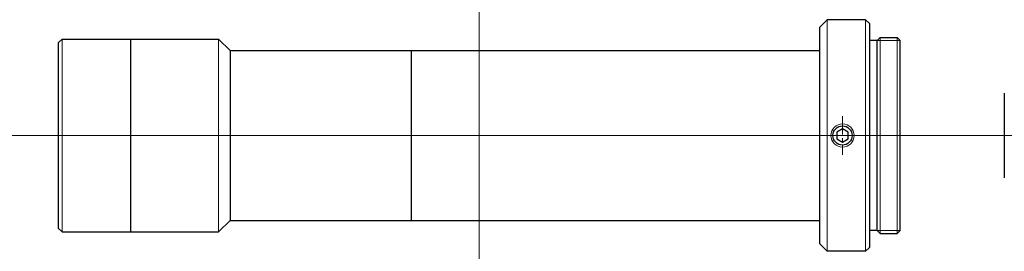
# Model space of a CAD drawing. Header units: millimetres. Extents: x -60 to 68, y 285 to 315.
import ezdxf

# ---------------------------------------------------------------- set-up
doc = ezdxf.new("R2010")
doc.units = ezdxf.units.MM
doc.header["$LTSCALE"] = 0.25
doc.linetypes.add('CENTER', pattern=[50.8, 31.75, -6.35, 6.35, -6.35])
doc.layers.add('00_補助線', color=252, linetype='Continuous', lineweight=0, plot=False)
for name, color, linetype, lineweight in [('01_外形線', 7, 'Continuous', 30), ('01_太線', 7, 'Continuous', 30), ('02_ﾈｼﾞ（断面）・遮光線仕切り', 7, 'Continuous', 20), ('03_ﾈｼﾞ・ﾛｰﾚｯﾄ・遮光線', 7, 'Continuous', 9), ('04_中心線', 1, 'CENTER', 20), ('06_面取線', 7, 'Continuous', 9)]:
    doc.layers.add(name, color=color, linetype=linetype, lineweight=lineweight)

msp = doc.modelspace()

# ---------------------------------------------------------------- linework, layer by layer
at = {"layer": '00_補助線'}
for p, direction in [((0, 0), (0, 1)), ((0, 300), (1, 0))]:
    msp.add_xline(p, direction, dxfattribs=at)
at = {"layer": '01_外形線'}
for p, q in [((44.15, 314), (45.15, 315)), ((50.15, 315), (45.15, 315)), ((50.15, 315), (50.65, 314.5)), ((50.65, 314.5), (50.65, 285.5)), ((44.15, 314), (44.15, 286)), ((-54.15, 312.5), (-54.65, 312)), ((-54.65, 312), (-54.65, 288)), ((-54.15, 312.5), (-33.85, 312.5)), ((-45.25, 312.5), (-45.25, 287.5)), ((-33.85, 312.5), (-32.35, 311)), ((-32.35, 311), (-32.35, 289)), ((-32.35, 311), (44.15, 311)), ((-8.85, 311), (-8.85, 289)), ((68.15, 305.5), (68.15, 294.5)), ((-33.85, 287.5), (-32.35, 289)), ((-32.35, 289), (44.15, 289)), ((-54.15, 287.5), (-54.65, 288)), ((-54.15, 287.5), (-33.85, 287.5)), ((44.15, 286), (45.15, 285)), ((50.15, 285), (45.15, 285)), ((50.15, 285), (50.65, 285.5))]:
    msp.add_line(p, q, dxfattribs=at)
msp.add_lwpolyline([(46.4, 299.57), (47.15, 299.13), (47.9, 299.57), (47.9, 300.43), (47.15, 300.87), (46.4, 300.43)], close=True, dxfattribs=at)
msp.add_circle((47.15, 300), 1.25, dxfattribs=at)
at = {"layer": '01_太線'}
for p, q in [((51.65, 312.3), (50.65, 312.3)), ((51.65, 312.3), (52.05, 312.7)), ((51.65, 287.7), (51.65, 312.3)), ((52.05, 312.7), (54.25, 312.7)), ((54.25, 312.7), (54.65, 312.3)), ((54.65, 287.7), (54.65, 312.3)), ((51.65, 287.7), (50.65, 287.7)), ((51.65, 287.7), (52.05, 287.3)), ((54.25, 287.3), (54.65, 287.7)), ((52.05, 287.3), (54.25, 287.3))]:
    msp.add_line(p, q, dxfattribs=at)
at = {"layer": '02_ﾈｼﾞ（断面）・遮光線仕切り'}
for p, q in [((54.65, 312.3), (51.65, 312.3)), ((54.65, 287.7), (51.65, 287.7))]:
    msp.add_line(p, q, dxfattribs=at)
at = {"layer": '03_ﾈｼﾞ・ﾛｰﾚｯﾄ・遮光線'}
msp.add_circle((47.15, 300), 1.5, dxfattribs=at)
at = {"layer": '04_中心線', "ltscale": 0.3}
msp.add_line((47.15, 302.5), (47.15, 297.5), dxfattribs=at)
at = {"layer": '04_中心線'}
msp.add_line((68.15, 300), (-59.65, 300), dxfattribs=at)
at = {"layer": '06_面取線', "lineweight": 20}
for p, q in [((45.15, 285), (45.15, 315)), ((-33.85, 312.5), (-33.85, 287.5))]:
    msp.add_line(p, q, dxfattribs=at)
at = {"layer": '06_面取線'}
for p, q in [((50.15, 285), (50.15, 315)), ((-54.15, 312.5), (-54.15, 287.5)), ((52.05, 287.3), (52.05, 312.7)), ((54.25, 287.3), (54.25, 312.7))]:
    msp.add_line(p, q, dxfattribs=at)

doc.saveas('drawing.dxf')
